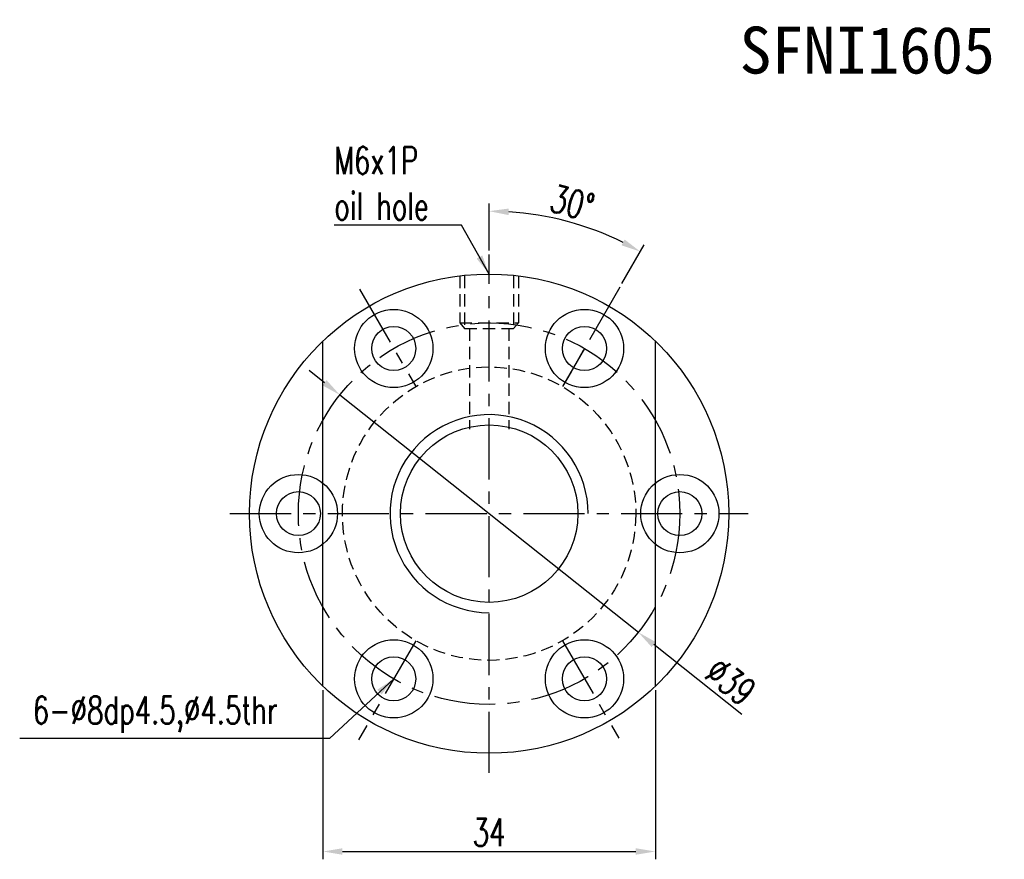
# Model space of a CAD drawing. Extents: x 81 to 689, y -211 to 131.
# Tile 1 of 65: x 516 to 616, y 46 to 131. Entities that reach past the tile are written whole.
import ezdxf
from ezdxf.enums import TextEntityAlignment as Align

# ---------------------------------------------------------------- set-up
doc = ezdxf.new("R2010")
doc.units = 0
doc.header["$MEASUREMENT"] = 0
doc.linetypes.add('CENTER', pattern=[2, 1.25, -0.25, 0.25, -0.25])
doc.linetypes.add('HIDDEN', pattern=[0.375, 0.25, -0.125])
doc.layers.get('0').update_dxf_attribs({"linetype": 'CONTINUOUS'})
for name, color, linetype in [('CL', 1, 'CENTER'), ('DIM', 4, 'CONTINUOUS'), ('HID', 2, 'HIDDEN'), ('OUT', 3, 'CONTINUOUS')]:
    doc.layers.add(name, color=color, linetype=linetype)
doc.styles.add('CHN', font='SIMPLEX.shx', dxfattribs={"width": 0.7, "bigfont": 'CHINESET.shx'})
doc.styles.add('T', font='KAIU.TTF')
doc.dimstyles.get("Standard").update_dxf_attribs({"dimscale": 0, "dimtxt": 4, "dimasz": 3, "dimexe": 1, "dimexo": 0.5, "dimgap": 1, "dimtad": 1, "dimdsep": 46, "dimtxsty": 'CHN', "dimcen": 0.09, "dimclrd": 256, "dimclre": 256, "dimclrt": 256, "dimadec": 0, "dimazin": 0, "dimtp": 1, "dimtm": 1, "dimtfac": 0.6, "dimtix": 1, "dimtmove": 2, "dimatfit": 3, "dimfxl": 1, "dimtvp": 0.85, "dimtolj": 1, "dimarcsym": 0})

# ---------------------------------------------------------------- blocks, each defined once
blk = doc.blocks.new('*D7')
at = {"layer": 'DIM', "color": 0, "lineweight": -2, "transparency": 16777216}
for p, q in [((546.85, 94.25), (545.29, 95.49)), ((548.42, 93), (578.94, 68.73)), ((589.51, 60.32), (580.51, 67.48))]:
    blk.add_line(p, q, dxfattribs=at)
at = {"layer": 'DIM', "color": 0, "transparency": 16777216}
for points in [[(547.06, 94.51), (546.64, 93.98), (548.42, 93)], [(580.71, 67.74), (580.3, 67.22), (578.94, 68.73)]]:
    blk.add_solid(points, dxfattribs=at)
at = {"layer": 'DIM', "color": 0, "transparency": 16777216, "insert": (588.39, 63.71), "char_height": 2.8, "attachment_point": 5, "rotation": 321.5056, "style": 'CHN'}
blk.add_mtext('\\A1;∅39', dxfattribs=at)
blk = doc.blocks.new('*D5')
at = {"layer": 'DIM', "color": 0, "lineweight": -2, "transparency": 16777216}
for p, q in [((563.68, 107.76), (563.68, 112.59)), ((577.26, 104.38), (579.54, 108.34))]:
    blk.add_line(p, q, dxfattribs=at)
blk.add_arc((563.68, 80.86), 30.93, 63.7056, 86.2944, dxfattribs=at)
at = {"layer": 'DIM', "color": 0, "transparency": 16777216}
for points in [[(565.67, 111.39), (565.69, 112.06), (563.68, 111.79)], [(577.54, 108.89), (577.22, 108.3), (579.14, 107.65)]]:
    blk.add_solid(points, dxfattribs=at)
at = {"layer": 'DIM', "color": 0, "transparency": 16777216, "insert": (572.19, 112.63), "char_height": 2.8, "attachment_point": 5, "rotation": 345, "style": 'CHN'}
blk.add_mtext('\\A1;30°', dxfattribs=at)
blk = doc.blocks.new('*D8')
at = {"layer": 'DIM', "color": 0, "lineweight": -2, "transparency": 16777216}
for p, q in [((546.68, 62.82), (546.68, 45.52)), ((580.68, 62.82), (580.68, 45.52)), ((548.68, 46.32), (578.68, 46.32))]:
    blk.add_line(p, q, dxfattribs=at)
at = {"layer": 'DIM', "color": 0, "transparency": 16777216}
for points in [[(548.68, 46.65), (548.68, 45.99), (546.68, 46.32)], [(578.68, 46.65), (578.68, 45.99), (580.68, 46.32)]]:
    blk.add_solid(points, dxfattribs=at)
at = {"layer": 'DIM', "color": 0, "transparency": 16777216, "insert": (563.68, 48.28), "char_height": 2.8, "attachment_point": 5, "style": 'CHN'}
blk.add_mtext('\\A1;34', dxfattribs=at)

msp = doc.modelspace()

# ---------------------------------------------------------------- linework, layer by layer
at = {"layer": 'CL', "color": 0, "ltscale": 5}
for p, q in [((563.678, 54.363), (563.678, 107.363)), ((550.428, 103.812), (556.178, 93.853)), ((577.058, 104.037), (571.178, 93.853)), ((573.428, 97.75), (571.178, 93.853)), ((537.178, 80.863), (590.178, 80.863)), ((556.178, 67.872), (550.33, 57.743)), ((571.178, 67.872), (576.928, 57.913))]:
    msp.add_line(p, q, dxfattribs=at)
msp.add_circle((563.678, 80.863), 19.5, dxfattribs=at)
at = {"layer": 'DIM', "color": 0, "ltscale": 5}
msp.add_arc((563.678, 80.863), 10.125, 0.00001, 270.00002, dxfattribs=at)
at = {"layer": 'HID', "color": 0, "ltscale": 5}
for p, q in [((560.678, 105.178), (560.678, 100.363)), ((561.178, 105.178), (561.178, 99.786)), ((566.178, 105.178), (566.178, 99.786)), ((566.678, 105.178), (566.678, 100.363)), ((560.678, 100.363), (561.178, 99.786)), ((560.678, 100.363), (566.678, 100.363)), ((561.178, 99.786), (566.178, 99.786)), ((561.678, 99.786), (561.678, 89.497)), ((565.678, 99.786), (565.678, 89.497)), ((566.678, 100.363), (566.178, 99.786))]:
    msp.add_line(p, q, dxfattribs=at)
msp.add_circle((563.678, 80.863), 15, dxfattribs=at)
at = {"layer": 'OUT', "color": 0, "ltscale": 5}
for p, q in [((546.678, 63.22), (546.678, 98.505)), ((580.678, 63.22), (580.678, 98.505))]:
    msp.add_line(p, q, dxfattribs=at)
for centre, radius in [((563.678, 80.863), 24.5), ((553.928, 97.75), 4), ((573.428, 97.75), 4), ((553.928, 97.75), 2.25), ((573.428, 97.75), 2.25), ((563.678, 80.863), 9.07), ((544.178, 80.863), 4), ((583.178, 80.863), 4), ((544.178, 80.863), 2.25), ((583.178, 80.863), 2.25), ((553.928, 63.975), 4), ((573.428, 63.975), 4), ((553.928, 63.975), 2.25), ((573.428, 63.975), 2.25)]:
    msp.add_circle(centre, radius, dxfattribs=at)

# ---------------------------------------------------------------- texts
at = {"style": 'T'}
msp.add_text('SFNI1605', height=4.8, dxfattribs=at).set_placement((602.353, 128.261), align=Align.MIDDLE)
at = {"layer": 'DIM', "color": 0, "char_height": 2.8, "attachment_point": 7, "style": 'CHN'}
for s, insert in [('M6x1P\\Poil hole', (547.843, 110.91)), (' 6-%%C8dp4.5,%%C4.5thr', (515.676, 58.44))]:
    msp.add_mtext(s, dxfattribs=dict(at, insert=insert))

# ---------------------------------------------------------------- dimensions: what is measured, and where the dimension line sits
at = {"layer": 'DIM', "color": 0}
dim = msp.add_angular_dim_2l(base=(574.257, 109.927), line1=((563.678, 54.173), (563.678, 107.363)), line2=((577.058, 104.037), (571.178, 93.853)), dimstyle='STANDARD', override={"dimscale": 0.8, "dimtxt": 3.5, "dimasz": 2.5, "dimgap": 0.7, "dimclrd": 0, "dimclre": 0, "dimclrt": 0, "dimtp": 0.1, "dimtm": 0, "dimtmove": 0}, dxfattribs=at)
dim.commit()
dim.dimension.update_dxf_attribs({"geometry": '*D5', "text_midpoint": (572.191, 112.632)})
dim = msp.add_diameter_dim_2p(p1=(548.416, 93), p2=(578.94, 68.725), dimstyle='STANDARD', override={"dimscale": 0.8, "dimtxt": 3.5, "dimasz": 2.5, "dimgap": 0.7, "dimclrd": 0, "dimclre": 0, "dimclrt": 0, "dimtp": 0.1, "dimtm": 0, "dimtmove": 0}, dxfattribs=at)
dim.commit()
dim.dimension.update_dxf_attribs({"geometry": '*D7', "text_midpoint": (587.172, 62.179), "dimtype": 163})
dim = msp.add_linear_dim(base=(580.678, 46.321), p1=(546.678, 63.22), p2=(580.678, 63.22), dimstyle='STANDARD', override={"dimscale": 0.8, "dimtxt": 3.5, "dimasz": 2.5, "dimgap": 0.7, "dimclrd": 0, "dimclre": 0, "dimclrt": 0, "dimtp": 0.1, "dimtm": 0, "dimtmove": 0}, dxfattribs=at)
dim.commit()
dim.dimension.update_dxf_attribs({"geometry": '*D8', "text_midpoint": (563.678, 48.281)})

# ---------------------------------------------------------------- leaders
at = {"layer": 'DIM', "color": 0, "annotation_type": 0, "has_hookline": 1, "hookline_direction": 1}
for points, text_width in [([(563.678, 105.363), (560.856, 110.35), (558.856, 110.35)], 10.453), ([(553.928, 63.975), (547.356, 57.88), (545.356, 57.88)], 29.12)]:
    msp.add_leader(points, dimstyle='STANDARD', override={"dimscale": 0.8, "dimtxt": 3.5, "dimasz": 2.5, "dimgap": 0.7, "dimclrd": 0, "dimclre": 0, "dimclrt": 0, "dimtp": 0.1, "dimtm": 0, "dimtmove": 0}, dxfattribs=dict(at, text_width=text_width))

doc.saveas('drawing.dxf')
